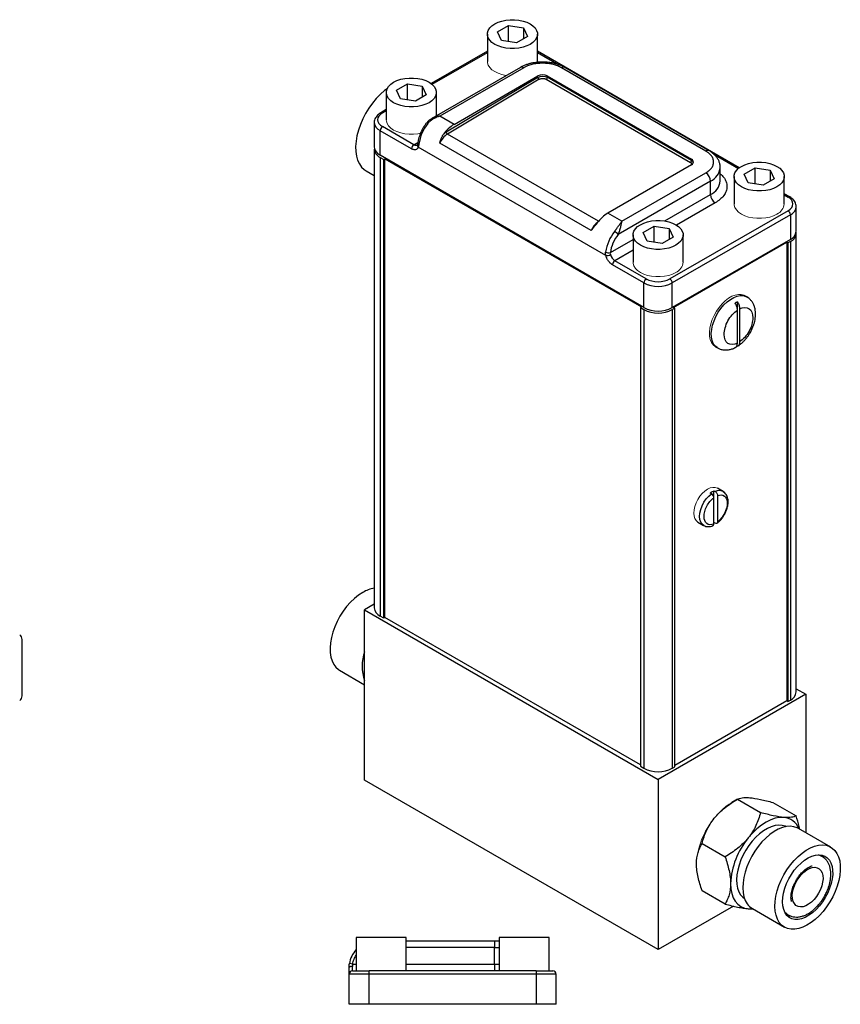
# Model space of a CAD drawing. Header units: inches. Extents: x 3.1 to 13.3, y 0.5 to 10.3.
# Tile 4 of 4: x 9.5 to 13.3, y 5.7 to 10.3. Entities that reach past the tile are written whole.
import ezdxf

# ---------------------------------------------------------------- set-up
doc = ezdxf.new("R2010")
doc.units = ezdxf.units.IN
doc.header["$MEASUREMENT"] = 0

msp = doc.modelspace()

# ---------------------------------------------------------------- linework, layer by layer
at = {"color": 7, "linetype": 'Continuous', "lineweight": 25}
for p, q in [((11.7263, 10.1966), (11.7774, 10.2261)), ((11.7774, 10.2261), (11.8471, 10.2153)), ((11.7774, 10.1514), (11.7774, 10.2261)), ((11.8471, 10.2153), (11.8658, 10.175)), ((11.8471, 10.2153), (11.8471, 10.1643)), ((11.6789, 10.1858), (11.6789, 10.0582)), ((11.745, 10.1564), (11.7263, 10.1966)), ((11.8658, 10.175), (11.8147, 10.1456)), ((11.9132, 10.0582), (11.9132, 10.1858)), ((11.8147, 10.1456), (11.745, 10.1564)), ((11.6789, 10.1056), (11.4168, 9.9543)), ((12.8563, 9.5612), (11.9132, 10.1056)), ((11.8331, 10.03), (11.4195, 9.7912)), ((11.8487, 10.0285), (11.4572, 9.8024)), ((11.5235, 9.7641), (11.915, 9.9902)), ((11.915, 9.9836), (11.915, 9.9902)), ((11.9592, 9.9902), (12.6334, 9.601)), ((11.9592, 9.9839), (11.9592, 9.9902)), ((12.6997, 9.6392), (12.0255, 10.0285)), ((12.7154, 9.6408), (12.0411, 10.03)), ((11.254, 9.9239), (11.305, 9.9534)), ((11.305, 9.9534), (11.3747, 9.9426)), ((11.305, 9.8787), (11.305, 9.9534)), ((11.3747, 9.9426), (11.3934, 9.9024)), ((11.3747, 9.9426), (11.3747, 9.8916)), ((11.915, 9.9836), (11.4866, 9.7277)), ((11.9204, 9.9745), (11.492, 9.7185)), ((11.954, 9.9748), (12.6282, 9.5856)), ((12.6334, 9.5947), (11.9592, 9.9839)), ((11.2065, 9.9131), (11.2065, 9.7856)), ((11.2727, 9.8837), (11.254, 9.9239)), ((11.3934, 9.9024), (11.3424, 9.8729)), ((11.4409, 9.8036), (11.4409, 9.9131)), ((11.3424, 9.8729), (11.2727, 9.8837)), ((11.2065, 9.8329), (11.1811, 9.8182)), ((11.5235, 9.7641), (11.4572, 9.8024)), ((11.1504, 9.7728), (11.1504, 9.6578)), ((11.4214, 9.7923), (11.4197, 9.791)), ((11.1779, 9.6195), (11.1779, 9.7345)), ((11.3246, 9.6498), (11.1779, 9.7345)), ((11.3356, 9.669), (11.1889, 9.7537)), ((12.1647, 9.2683), (11.4569, 9.6769)), ((11.1505, 9.648), (11.1505, 7.5046)), ((12.4107, 8.9078), (11.1779, 9.6195)), ((12.2329, 9.1505), (11.3557, 9.6569)), ((11.178, 9.6096), (11.1945, 9.6001)), ((11.178, 9.6096), (11.178, 7.4662)), ((11.1945, 9.6001), (11.1998, 9.6032)), ((11.1945, 7.4567), (11.1945, 9.6001)), ((11.1998, 9.6032), (12.3994, 8.9107)), ((11.1998, 7.4598), (11.1998, 9.6032)), ((12.6334, 9.5755), (12.2419, 9.3494)), ((12.6334, 9.5947), (12.6334, 9.601)), ((11.1118, 9.5471), (11.1505, 9.5247)), ((12.3082, 9.3111), (12.6997, 9.5372)), ((12.7676, 9.4994), (12.7676, 9.5627)), ((12.8796, 9.5308), (12.9307, 9.5603)), ((12.8983, 9.4906), (12.8796, 9.5308)), ((12.9307, 9.5603), (13.0004, 9.5495)), ((12.9307, 9.4856), (12.9307, 9.5603)), ((13.0004, 9.5495), (13.019, 9.5093)), ((13.0004, 9.5495), (13.0004, 9.4985)), ((12.7218, 9.4989), (12.2904, 9.2499)), ((12.7218, 9.4356), (12.7218, 9.4989)), ((12.8321, 9.52), (12.8321, 9.3925)), ((12.968, 9.4798), (12.8983, 9.4906)), ((13.019, 9.5093), (12.968, 9.4798)), ((13.0665, 9.3925), (13.0665, 9.52)), ((13.0919, 9.4251), (13.0665, 9.4398)), ((12.3082, 9.3111), (12.2419, 9.3494)), ((13.0841, 9.3606), (12.5322, 9.042)), ((13.0952, 9.3414), (12.5433, 9.0228)), ((13.0952, 9.3414), (13.0952, 9.2264)), ((13.1226, 9.2647), (13.1226, 9.3797)), ((12.4073, 9.2581), (12.4583, 9.2876)), ((12.426, 9.2179), (12.4073, 9.2581)), ((12.4583, 9.2876), (12.528, 9.2768)), ((12.4583, 9.2129), (12.4583, 9.2876)), ((12.528, 9.2768), (12.5467, 9.2366)), ((12.528, 9.2768), (12.528, 9.2258)), ((13.1225, 7.1115), (13.1225, 9.2549)), ((12.3598, 9.2474), (12.3598, 9.1198)), ((12.4957, 9.2071), (12.426, 9.2179)), ((12.5467, 9.2366), (12.4957, 9.2071)), ((13.0952, 9.2264), (12.5433, 8.9078)), ((12.5496, 8.9078), (13.0782, 9.2129)), ((12.5942, 9.1198), (12.5942, 9.2474)), ((13.0782, 9.2129), (13.0835, 9.2099)), ((13.0782, 9.2129), (13.0782, 7.0695)), ((13.095, 9.2165), (13.0835, 9.2099)), ((13.0835, 9.2099), (13.0835, 7.0664)), ((13.095, 9.2165), (13.095, 7.0731)), ((12.4217, 9.042), (12.275, 9.1267)), ((12.4107, 9.0228), (12.264, 9.1075)), ((12.4107, 8.9078), (12.4107, 9.0228)), ((12.5433, 8.9078), (12.5433, 9.0228)), ((12.8475, 8.8958), (12.8475, 8.9346)), ((12.8915, 8.958), (12.8827, 8.9631)), ((12.8916, 8.9579), (12.8962, 8.9548)), ((12.3994, 8.9107), (12.3941, 8.9076)), ((12.3941, 8.9076), (12.4105, 8.8981)), ((12.3941, 8.9076), (12.3941, 6.7642)), ((12.4105, 8.8981), (12.4105, 6.7547)), ((12.5549, 8.9047), (12.5435, 8.8981)), ((12.5435, 6.7547), (12.5435, 8.8981)), ((12.5549, 8.9047), (12.5496, 8.9078)), ((12.5549, 6.7613), (12.5549, 8.9047)), ((12.8475, 8.7411), (12.8475, 8.8958)), ((12.8581, 8.9019), (12.8581, 8.7473)), ((12.7452, 8.7249), (12.754, 8.7198)), ((12.7809, 8.048), (12.7539, 8.0636)), ((12.7265, 8.0377), (12.7207, 8.0411)), ((12.7371, 7.8961), (12.7371, 8.0192)), ((12.7382, 8.0512), (12.744, 8.0478)), ((12.7382, 7.9033), (12.7382, 8.0512)), ((12.7546, 8.0293), (12.7546, 7.9062)), ((12.7809, 8.048), (12.7866, 8.0438)), ((12.6625, 7.9053), (12.6896, 7.8897)), ((12.744, 7.9), (12.7382, 7.9033)), ((11.1505, 7.5213), (11.1054, 7.4953)), ((11.1054, 7.4953), (12.4779, 6.703)), ((11.1054, 6.6996), (11.1054, 7.4953)), ((11.1945, 7.4567), (11.178, 7.4662)), ((11.1998, 7.4598), (11.1945, 7.4567)), ((12.3941, 6.7703), (11.1998, 7.4598)), ((9.5042, 7.0932), (9.5042, 7.3567)), ((10.9883, 7.2128), (11.1054, 7.1452)), ((13.1669, 7.1007), (12.4779, 6.703)), ((13.1225, 7.1263), (13.1669, 7.1007)), ((13.1669, 7.1007), (13.1669, 6.4543)), ((13.0782, 7.0695), (12.5549, 6.7674)), ((13.0835, 7.0664), (13.0782, 7.0695)), ((13.0835, 7.0664), (13.095, 7.0731)), ((12.3941, 6.7642), (12.4105, 6.7547)), ((12.5435, 6.7547), (12.5549, 6.7613)), ((12.4779, 5.9073), (11.1054, 6.6996)), ((12.4779, 6.703), (12.4779, 5.9073)), ((12.848, 6.6097), (12.8223, 6.5949)), ((12.848, 6.6098), (12.9558, 6.5475)), ((13.0137, 6.5949), (13.1216, 6.5327)), ((13.284, 6.3867), (13.1337, 6.4734)), ((12.6823, 6.4036), (12.7901, 6.3414)), ((13.2488, 6.3423), (13.2432, 6.3491)), ((13.2519, 6.3374), (13.2488, 6.3423)), ((12.7901, 6.1204), (12.6823, 6.1826)), ((12.8299, 6.1105), (12.4779, 5.9073)), ((12.8986, 6.0982), (12.9203, 6.0974)), ((12.9176, 6.099), (13.0678, 6.0123)), ((11.0657, 5.9645), (11.0657, 5.8082)), ((11.1829, 5.9645), (11.0657, 5.9645)), ((11.3001, 5.9645), (11.1829, 5.9645)), ((11.3001, 5.8082), (11.3001, 5.9645)), ((11.3001, 5.9482), (11.7117, 5.9482)), ((11.7117, 5.9482), (11.7117, 5.917)), ((11.7117, 5.9482), (11.7337, 5.9482)), ((11.7337, 5.9645), (11.7337, 5.8082)), ((11.8509, 5.9645), (11.7337, 5.9645)), ((11.9681, 5.9645), (11.8509, 5.9645)), ((11.9681, 5.8082), (11.9681, 5.9645)), ((11.7117, 5.8395), (11.7117, 5.917)), ((11.0498, 5.8395), (11.0343, 5.8418)), ((11.0485, 5.8082), (11.0485, 5.8287)), ((11.1267, 5.7926), (11.1267, 5.8082)), ((11.9072, 5.8082), (11.1267, 5.8082)), ((11.7117, 5.8395), (11.7117, 5.8082)), ((11.9072, 5.8082), (11.9072, 5.7926)), ((11.1267, 5.7926), (11.0329, 5.7926)), ((11.0329, 5.6517), (11.0329, 5.7926)), ((11.9072, 5.7926), (11.1267, 5.7926)), ((11.1267, 5.6517), (11.1267, 5.7926)), ((12.0009, 5.7926), (11.9072, 5.7926)), ((11.9072, 5.7926), (11.9072, 5.6517)), ((12.0009, 5.6517), (12.0009, 5.7926)), ((11.1267, 5.6517), (11.0329, 5.6517)), ((11.9072, 5.6517), (11.1267, 5.6517)), ((12.0009, 5.6517), (11.9072, 5.6517))]:
    msp.add_line(p, q, dxfattribs=at)
at = {"color": 8, "linetype": 'Continuous', "lineweight": 25}
for p, q in [((11.4206, 9.9512), (11.6789, 10.1003)), ((11.9132, 10.1003), (12.013, 10.0427)), ((11.1889, 9.8175), (11.2065, 9.8276)), ((12.1982, 9.3109), (11.492, 9.7185)), ((11.3356, 9.669), (11.3545, 9.6799)), ((12.7375, 9.6244), (12.8524, 9.5581)), ((12.5086, 9.3125), (12.7218, 9.4356)), ((13.0665, 9.4345), (13.0841, 9.4244)), ((12.7439, 9.3974), (12.5633, 9.2931)), ((12.2538, 9.1654), (12.3598, 9.2266)), ((12.3598, 9.1756), (12.275, 9.1267)), ((11.7117, 5.917), (11.3001, 5.917)), ((11.7117, 5.917), (11.7337, 5.917)), ((11.0498, 5.8395), (11.0657, 5.8395)), ((11.3001, 5.8395), (11.7117, 5.8395)), ((11.7117, 5.8395), (11.7337, 5.8395))]:
    msp.add_line(p, q, dxfattribs=at)
at = {"color": 144, "linetype": 'Continuous', "lineweight": 18}
msp.add_line((11.9132, 10.0582), (11.913, 10.0539), dxfattribs=at)
at = {"color": 7, "linetype": 'Continuous', "lineweight": 25, "flags": 128}
for points in [[(11.8789, 10.138), (11.8633, 10.1304), (11.8456, 10.1245), (11.8264, 10.1205), (11.8063, 10.1184), (11.7858, 10.1184), (11.7657, 10.1205), (11.7465, 10.1245), (11.7288, 10.1304), (11.7132, 10.138), (11.7001, 10.147), (11.6898, 10.1572), (11.6829, 10.1683), (11.6793, 10.1799), (11.6793, 10.1917), (11.6829, 10.2033), (11.6898, 10.2144), (11.7001, 10.2246), (11.7132, 10.2337), (11.7288, 10.2412), (11.7465, 10.2471), (11.7657, 10.2512), (11.7858, 10.2532), (11.8063, 10.2532), (11.8264, 10.2512), (11.8456, 10.2471), (11.8633, 10.2412), (11.8789, 10.2337), (11.892, 10.2246), (11.9023, 10.2144), (11.9092, 10.2033), (11.9128, 10.1917), (11.9128, 10.1799), (11.9092, 10.1683), (11.9023, 10.1572), (11.892, 10.147), (11.8789, 10.138)], [(11.4066, 9.8653), (11.3909, 9.8577), (11.3732, 9.8518), (11.354, 9.8478), (11.3339, 9.8458), (11.3135, 9.8458), (11.2934, 9.8478), (11.2742, 9.8518), (11.2565, 9.8577), (11.2408, 9.8653), (11.2277, 9.8743), (11.2175, 9.8846), (11.2105, 9.8956), (11.207, 9.9072), (11.207, 9.919), (11.2105, 9.9307), (11.2175, 9.9417), (11.2277, 9.9519), (11.2408, 9.961), (11.2565, 9.9686), (11.2742, 9.9745), (11.2934, 9.9785), (11.3135, 9.9805), (11.3339, 9.9805), (11.354, 9.9785), (11.3732, 9.9745), (11.3909, 9.9686), (11.4066, 9.961), (11.4197, 9.9519), (11.4299, 9.9417), (11.4369, 9.9307), (11.4404, 9.919), (11.4404, 9.9072), (11.4369, 9.8956), (11.4299, 9.8846), (11.4197, 9.8743), (11.4066, 9.8653)], [(11.2103, 9.9303), (11.1988, 9.9216), (11.1789, 9.9044), (11.1598, 9.8848), (11.1418, 9.8632), (11.1251, 9.84), (11.11, 9.8153), (11.0967, 9.7897), (11.0854, 9.7635), (11.0763, 9.7371), (11.0695, 9.7108), (11.0651, 9.6852), (11.0632, 9.6606), (11.0638, 9.6374), (11.067, 9.6158), (11.0726, 9.5964), (11.0806, 9.5792), (11.0908, 9.5646), (11.1031, 9.5529), (11.1118, 9.5471)], [(11.1809, 9.8181), (11.1811, 9.8182), (11.1811, 9.8182)], [(12.7676, 9.5627), (12.7676, 9.5627), (12.7669, 9.5715)], [(13.0322, 9.4722), (13.0166, 9.4646), (12.9989, 9.4587), (12.9797, 9.4547), (12.9596, 9.4527), (12.9391, 9.4527), (12.919, 9.4547), (12.8998, 9.4587), (12.8821, 9.4646), (12.8665, 9.4722), (12.8533, 9.4812), (12.8431, 9.4915), (12.8361, 9.5025), (12.8326, 9.5141), (12.8326, 9.5259), (12.8361, 9.5376), (12.8431, 9.5486), (12.8533, 9.5588), (12.8665, 9.5679), (12.8821, 9.5755), (12.8998, 9.5814), (12.919, 9.5854), (12.9391, 9.5874), (12.9596, 9.5874), (12.9797, 9.5854), (12.9989, 9.5814), (13.0166, 9.5755), (13.0322, 9.5679), (13.0453, 9.5588), (13.0555, 9.5486), (13.0625, 9.5376), (13.0661, 9.5259), (13.0661, 9.5141), (13.0625, 9.5025), (13.0555, 9.4915), (13.0453, 9.4812), (13.0322, 9.4722)], [(12.5599, 9.1995), (12.5442, 9.1919), (12.5265, 9.1861), (12.5073, 9.182), (12.4872, 9.18), (12.4668, 9.18), (12.4467, 9.182), (12.4275, 9.1861), (12.4098, 9.1919), (12.3941, 9.1995), (12.381, 9.2086), (12.3708, 9.2188), (12.3638, 9.2299), (12.3602, 9.2415), (12.3602, 9.2533), (12.3638, 9.2649), (12.3708, 9.276), (12.381, 9.2862), (12.3941, 9.2952), (12.4098, 9.3028), (12.4275, 9.3087), (12.4467, 9.3127), (12.4668, 9.3148), (12.4872, 9.3148), (12.5073, 9.3127), (12.5265, 9.3087), (12.5442, 9.3028), (12.5599, 9.2952), (12.573, 9.2862), (12.5832, 9.276), (12.5902, 9.2649), (12.5937, 9.2533), (12.5937, 9.2415), (12.5902, 9.2299), (12.5832, 9.2188), (12.573, 9.2086), (12.5599, 9.1995)], [(11.0964, 7.5765), (11.0768, 7.5638), (11.0576, 7.5483), (11.039, 7.5305), (11.0213, 7.5105), (11.0049, 7.4887), (10.99, 7.4654), (10.9768, 7.4411), (10.9656, 7.416), (10.9566, 7.3907), (10.9498, 7.3656), (10.9455, 7.341), (10.9436, 7.3174), (10.9442, 7.2952), (10.9473, 7.2747), (10.9529, 7.2562), (10.9608, 7.2401), (10.971, 7.2266), (10.9832, 7.216), (10.9883, 7.2128)], [(13.0752, 6.4818), (13.0713, 6.4836), (13.0567, 6.4879), (13.0407, 6.489), (13.0236, 6.487), (13.0058, 6.4819), (12.9876, 6.4737), (12.9692, 6.4627), (12.9511, 6.4489), (12.9335, 6.4327), (12.9168, 6.4143), (12.9012, 6.3942), (12.8871, 6.3725), (12.8746, 6.3497), (12.8641, 6.3263), (12.8556, 6.3026), (12.8494, 6.2791), (12.8455, 6.2562), (12.8441, 6.2342), (12.8451, 6.2136), (12.8486, 6.1948), (12.8544, 6.1781), (12.8625, 6.1638)], [(13.0643, 6.5253), (13.0449, 6.5252), (13.0244, 6.5214), (13.0031, 6.514), (12.9815, 6.5031), (12.9598, 6.489), (12.9386, 6.4718), (12.918, 6.4519), (12.8986, 6.4296)], [(13.1337, 6.4734), (13.1272, 6.4768), (13.1118, 6.4818), (13.0949, 6.4836), (13.0769, 6.4821), (13.0581, 6.4774), (13.0387, 6.4696), (13.0191, 6.4588), (12.9997, 6.4452), (12.9806, 6.4289), (12.9623, 6.4103), (12.945, 6.3896), (12.9291, 6.3673), (12.9147, 6.3436), (12.9022, 6.319), (12.8917, 6.2938), (12.8834, 6.2686), (12.8774, 6.2436), (12.8739, 6.2193), (12.8728, 6.1961), (12.8743, 6.1744), (12.8782, 6.1545), (12.8846, 6.1368), (12.8933, 6.1215)], [(13.0435, 6.0348), (13.0349, 6.0501), (13.0285, 6.0678), (13.0245, 6.0876), (13.0231, 6.1094), (13.0241, 6.1325), (13.0277, 6.1568), (13.0336, 6.1818), (13.0419, 6.2071), (13.0524, 6.2323), (13.065, 6.2569), (13.0793, 6.2805), (13.0953, 6.3029), (13.1126, 6.3235), (13.1309, 6.3421), (13.1499, 6.3584), (13.1694, 6.3721), (13.189, 6.3829), (13.2083, 6.3907), (13.2272, 6.3954), (13.2452, 6.3968), (13.262, 6.395), (13.2775, 6.39), (13.2912, 6.3819), (13.3031, 6.3708), (13.3129, 6.3569), (13.3205, 6.3403), (13.3256, 6.3215), (13.3283, 6.3007), (13.3286, 6.2782), (13.3263, 6.2544), (13.3215, 6.2297), (13.3143, 6.2045), (13.3049, 6.1792), (13.2934, 6.1543), (13.2799, 6.1301), (13.2647, 6.1071), (13.2481, 6.0855), (13.2302, 6.0658), (13.2115, 6.0484), (13.1922, 6.0334), (13.1727, 6.0211), (13.1531, 6.0118), (13.134, 6.0055), (13.1155, 6.0025), (13.0981, 6.0026), (13.0819, 6.006), (13.0673, 6.0126), (13.0544, 6.0222), (13.0435, 6.0348)], [(13.2774, 6.3257), (13.2849, 6.3123), (13.29, 6.2964), (13.2927, 6.2784), (13.2929, 6.2588), (13.2906, 6.2379), (13.2859, 6.2162), (13.2788, 6.1941), (13.2695, 6.1721), (13.2583, 6.1507), (13.2453, 6.1304), (13.2308, 6.1115), (13.2151, 6.0946), (13.1986, 6.0798), (13.1816, 6.0676), (13.1645, 6.0582), (13.1477, 6.0518), (13.1314, 6.0486), (13.1161, 6.0486), (13.102, 6.0518), (13.0896, 6.0581), (13.079, 6.0675), (13.0704, 6.0796), (13.0641, 6.0944), (13.0602, 6.1113), (13.0587, 6.1302), (13.0598, 6.1505), (13.0633, 6.1719), (13.0692, 6.1938), (13.0774, 6.2159), (13.0877, 6.2376), (13.0999, 6.2585), (13.1136, 6.2782), (13.1288, 6.2962), (13.1449, 6.3121), (13.1617, 6.3256), (13.1788, 6.3364), (13.1958, 6.3443), (13.2124, 6.3492), (13.2282, 6.3508), (13.2429, 6.3492), (13.2562, 6.3444), (13.2678, 6.3365), (13.2774, 6.3257)], [(13.2381, 6.2768), (13.2436, 6.2661), (13.2468, 6.2531), (13.2477, 6.2383), (13.246, 6.2222), (13.242, 6.2053), (13.2357, 6.1882), (13.2274, 6.1715), (13.2174, 6.1558), (13.2059, 6.1415), (13.1934, 6.1292), (13.1803, 6.1193), (13.1671, 6.1121), (13.1542, 6.1079), (13.142, 6.1069), (13.1309, 6.1089), (13.1214, 6.1141), (13.1138, 6.1222), (13.1082, 6.1329), (13.105, 6.1458), (13.1042, 6.1606), (13.1058, 6.1767), (13.1098, 6.1936), (13.1161, 6.2107), (13.1244, 6.2274), (13.1345, 6.2432), (13.1459, 6.2575), (13.1584, 6.2698), (13.1715, 6.2797), (13.1847, 6.2868), (13.1977, 6.291), (13.2099, 6.2921), (13.2209, 6.29), (13.2304, 6.2849), (13.2381, 6.2768)], [(12.8157, 6.2161), (12.8172, 6.1919), (12.8214, 6.1698), (12.8284, 6.1501), (12.8379, 6.1332), (12.85, 6.1193), (12.8643, 6.1088), (12.8806, 6.1017), (12.8986, 6.0982)], [(12.8625, 6.1638), (12.8727, 6.1521), (12.881, 6.1455)], [(12.8986, 6.0982), (12.918, 6.0983), (12.9187, 6.0984)], [(13.08, 6.0664), (13.0874, 6.0651), (13.0967, 6.0647)], [(11.0485, 5.8287), (11.0455, 5.8286), (11.0426, 5.8283), (11.0399, 5.8278), (11.0375, 5.8271), (11.0355, 5.8263), (11.0341, 5.8253), (11.0332, 5.8243), (11.0329, 5.8232)]]:
    msp.add_lwpolyline(points, dxfattribs=at)
at = {"color": 144, "linetype": 'Continuous', "lineweight": 18, "flags": 128}
for points in [[(11.7682, 9.9925), (11.7657, 9.9929), (11.7465, 9.9969), (11.7288, 10.0028), (11.7132, 10.0104), (11.7001, 10.0194), (11.6898, 10.0297), (11.6829, 10.0407), (11.6793, 10.0523), (11.6789, 10.0582)], [(11.3669, 9.7227), (11.354, 9.7202), (11.3339, 9.7182), (11.3135, 9.7182), (11.2934, 9.7202), (11.2742, 9.7242), (11.2565, 9.7301), (11.2408, 9.7377), (11.2277, 9.7468), (11.2175, 9.757), (11.2105, 9.7681), (11.207, 9.7797), (11.2065, 9.7856)], [(13.0322, 9.3446), (13.0166, 9.337), (12.9989, 9.3311), (12.9797, 9.3271), (12.9596, 9.3251), (12.9391, 9.3251), (12.919, 9.3271), (12.8998, 9.3311), (12.8821, 9.337), (12.8665, 9.3446), (12.8533, 9.3537), (12.8431, 9.3639), (12.8361, 9.375), (12.8326, 9.3866), (12.8321, 9.3925)], [(12.5599, 9.0719), (12.5442, 9.0644), (12.5265, 9.0585), (12.5073, 9.0544), (12.4872, 9.0524), (12.4668, 9.0524), (12.4467, 9.0544), (12.4275, 9.0585), (12.4098, 9.0644), (12.3941, 9.0719), (12.381, 9.081), (12.3708, 9.0912), (12.3638, 9.1023), (12.3602, 9.1139), (12.3598, 9.1198)], [(12.7452, 8.7249), (12.7438, 8.7257), (12.7339, 8.734), (12.7261, 8.7451), (12.7205, 8.7588), (12.7174, 8.7747), (12.7168, 8.7924), (12.7187, 8.8114), (12.723, 8.8313), (12.7297, 8.8515), (12.7386, 8.8715), (12.7495, 8.8908), (12.762, 8.9089), (12.7758, 8.9253), (12.7907, 8.9396), (12.8061, 8.9514), (12.8218, 8.9604), (12.8372, 8.9664), (12.852, 8.9693), (12.8659, 8.9689), (12.8784, 8.9652), (12.8827, 8.9631)], [(12.6625, 7.9053), (12.6625, 7.9053), (12.6545, 7.912), (12.6485, 7.9214), (12.6448, 7.9333), (12.6436, 7.9472), (12.6448, 7.9624), (12.6485, 7.9786), (12.6545, 7.9949), (12.6625, 8.0108), (12.6723, 8.0258), (12.6835, 8.0391), (12.6956, 8.0504), (12.7082, 8.0591), (12.7208, 8.0649), (12.7329, 8.0677), (12.7441, 8.0672), (12.7539, 8.0636)]]:
    msp.add_lwpolyline(points, dxfattribs=at)
at = {"color": 8, "linetype": 'Continuous', "lineweight": 25, "flags": 128}
for points in [[(11.4006, 9.7679), (11.3985, 9.769), (11.3968, 9.7698), (11.3954, 9.7702), (11.3944, 9.7702), (11.394, 9.7699)], [(11.3587, 9.6714), (11.3568, 9.6728), (11.3553, 9.6742), (11.3544, 9.6757), (11.3541, 9.6772), (11.3541, 9.6778)], [(12.7539, 8.7199), (12.7526, 8.7206), (12.7427, 8.7289), (12.7349, 8.74), (12.7294, 8.7537), (12.7262, 8.7696), (12.7256, 8.7873), (12.7275, 8.8063), (12.7319, 8.8262), (12.7386, 8.8464), (12.7475, 8.8664), (12.7583, 8.8857), (12.7708, 8.9038), (12.7847, 8.9202), (12.7995, 8.9345), (12.8149, 8.9463), (12.8306, 8.9553), (12.846, 8.9613), (12.8609, 8.9642), (12.8747, 8.9638), (12.8872, 8.9601), (12.8916, 8.9579)], [(12.6902, 7.8894), (12.6825, 7.8953), (12.676, 7.9049), (12.672, 7.9171), (12.6706, 7.9315), (12.672, 7.9475), (12.676, 7.9644), (12.6825, 7.9814), (12.6912, 7.9979), (12.7017, 8.0133), (12.7137, 8.0267), (12.7265, 8.0377)]]:
    msp.add_lwpolyline(points, dxfattribs=at)
at = {"color": 8, "linetype": 'Continuous', "lineweight": 25}
for centre, radius, start, end in [((11.8396, 10.0157), 0.0157, 54.3824, 114.3071), ((12.0347, 10.0157), 0.0157, 65.6929, 125.6176), ((11.1843, 9.811), 0.00788, 54.4189, 113.8897), ((11.1974, 9.7776), 0.0472, 186.0768, 245.592), ((11.3448, 9.6814), 0.0154, 233.741, 294.8587), ((11.363, 9.6655), 0.0113, 161.5235, 229.8511), ((12.7089, 9.6265), 0.0157, 65.7328, 125.6141), ((12.6901, 9.57), 0.0779, 294.0745, 354.6036), ((12.6901, 9.5067), 0.0779, 294.0743, 354.6056), ((13.0887, 9.418), 0.00786, 65.7486, 125.6127), ((13.0767, 9.3837), 0.0461, 293.6615, 355.3678), ((12.2541, 9.2289), 0.0977, 127.3576, 156.2576), ((12.7626, 8.0124), 0.04, 62.7636, 117.7318)]:
    msp.add_arc(centre, radius, start, end, dxfattribs=at)
at = {"color": 7, "linetype": 'Continuous', "lineweight": 25}
for centre, radius, start, end in [((11.9371, 9.9475), 0.048, 62.6097, 117.3903), ((11.9267, 9.9843), 0.0117, 183.6388, 237.5208), ((11.9477, 9.9845), 0.0116, 303.2297, 357.3477), ((11.5573, 9.6426), 0.2007, 141.347, 171.7316), ((11.6107, 9.6208), 0.1678, 121.3292, 144.4669), ((11.2018, 9.7334), 0.024, 122.6055, 177.3945), ((11.5438, 9.6391), 0.0948, 123.1116, 156.5236), ((11.4983, 9.7284), 0.0117, 183.6388, 237.5208), ((11.3486, 9.6487), 0.024, 122.6055, 177.3945), ((11.1973, 9.6625), 0.0472, 185.6948, 245.6253), ((11.1956, 9.6508), 0.0448, 177.766, 246.9277), ((12.6219, 9.5952), 0.0116, 303.2297, 357.3477), ((12.6286, 9.5882), 0.0136, 290.7834, 69.2166), ((12.6739, 9.4967), 0.048, 2.6055, 57.3945), ((12.7698, 9.4378), 0.048, 182.6055, 237.3945), ((12.3291, 9.2061), 0.1678, 121.3292, 144.4669), ((13.0712, 9.3403), 0.024, 2.6055, 57.3945), ((12.4304, 9.1385), 0.2007, 141.347, 171.7316), ((12.2418, 9.2089), 0.0636, 40.1489, 59.9206), ((13.0786, 9.257), 0.0437, 292.0528, 3.2534), ((13.0757, 9.2694), 0.0472, 294.3747, 354.3052), ((12.2451, 9.1919), 0.0279, 241.5925, 288.1808), ((12.2356, 9.1884), 0.038, 265.9189, 299.4458), ((12.3015, 9.1677), 0.0488, 194.6814, 237.1121), ((12.288, 9.1064), 0.024, 122.6055, 177.3945), ((12.4347, 9.0217), 0.024, 122.6055, 177.3945), ((12.477, 9.1508), 0.1441, 242.6097, 297.3903), ((12.5193, 9.0217), 0.024, 2.6055, 57.3945), ((12.9022, 8.8277), 0.12, 117.0735, 122.9212), ((12.477, 9.0264), 0.1445, 242.6097, 297.3903), ((12.477, 9.0357), 0.1441, 242.6097, 297.3903), ((12.7823, 8.8276), 0.12, 297.0735, 302.9212), ((12.7721, 7.9722), 0.0859, 113.2455, 126.7491), ((11.1744, 7.4472), 0.151, 99.0893, 121.1067), ((11.1975, 7.5092), 0.0473, 185.6948, 245.6253), ((9.4784, 7.3567), 0.0258, 0, 55.0532), ((11.2969, 7.2317), 0.2031, 160.5624, 199.4376), ((9.4784, 7.0932), 0.0258, 304.9468, 0), ((13.0755, 7.1161), 0.0473, 294.3747, 354.3052), ((12.477, 6.883), 0.1445, 242.6097, 297.3903), ((13.0558, 6.4402), 0.0855, 22.3977, 84.2547), ((13.1751, 6.1995), 0.3597, 140.2279, 177.3607), ((12.9555, 6.1643), 0.0755, 214.4721, 239.836), ((11.1579, 5.8232), 0.125, 137.5189, 171.4559), ((11.0485, 5.7926), 0.0156, 90, 180), ((11.9853, 5.7926), 0.0156, 0, 90)]:
    msp.add_arc(centre, radius, start, end, dxfattribs=at)
at = {"color": 144, "linetype": 'Continuous', "lineweight": 18}
for centre, radius, start, end in [((13.0079, 9.3983), 0.0589, 294.3332, 354.3466), ((12.5356, 9.1256), 0.0589, 294.3332, 354.3466), ((12.9633, 6.3564), 0.2771, 120.5848, 133.7955), ((13.0265, 6.2841), 0.372, 145.366, 170.291)]:
    msp.add_arc(centre, radius, start, end, dxfattribs=at)
at = {"color": 7, "linetype": 'Continuous', "lineweight": 25}
for points, knots in [([(11.9371, 10.0553), (11.9297, 10.0551), (11.9194, 10.0549), (11.9042, 10.0532), (11.8915, 10.0512), (11.8769, 10.0479), (11.8621, 10.0434), (11.8477, 10.0376), (11.8379, 10.0331), (11.8334, 10.0302), (11.8331, 10.03)], [0, 0, 0, 0, 0.194539, 0.27411, 0.40547, 0.540888, 0.685313, 0.835145, 0.98914, 1, 1, 1, 1]), ([(12.0255, 10.0285), (12.0244, 10.0291), (12.0222, 10.0303), (12.0188, 10.0321), (12.0153, 10.0338), (12.0117, 10.0354), (12.0059, 10.0377), (11.9977, 10.0407), (11.9867, 10.0438), (11.975, 10.0463), (11.9585, 10.0488), (11.9371, 10.0501), (11.9157, 10.0488), (11.8992, 10.0463), (11.8875, 10.0438), (11.8765, 10.0407), (11.8674, 10.0374), (11.8601, 10.0343), (11.8542, 10.0315), (11.8506, 10.0295), (11.8487, 10.0285)], [0, 0, 0, 0, 0.0233358, 0.0466288, 0.0699105, 0.0932121, 0.1165649, 0.1783022, 0.2400921, 0.3044035, 0.3687678, 0.5000056, 0.6312435, 0.695555, 0.7599192, 0.8216565, 0.8834464, 0.92231, 0.9611128, 1, 1, 1, 1]), ([(12.0411, 10.03), (12.0361, 10.0327), (12.0262, 10.038), (12.01, 10.0441), (11.9938, 10.0488), (11.979, 10.0519), (11.9653, 10.0538), (11.9517, 10.0551), (11.9422, 10.0552), (11.9371, 10.0553)], [0, 0, 0, 0, 0.169173, 0.336996, 0.494768, 0.639652, 0.74672, 0.8667, 1, 1, 1, 1]), ([(11.9204, 9.9745), (11.9209, 9.9747), (11.9219, 9.9753), (11.9236, 9.9761), (11.9256, 9.9768), (11.9287, 9.9778), (11.9326, 9.9785), (11.9372, 9.9788), (11.9418, 9.9786), (11.946, 9.9779), (11.9495, 9.9769), (11.952, 9.9759), (11.9534, 9.9751), (11.954, 9.9748)], [0, 0, 0, 0, 0.052807, 0.110427, 0.172871, 0.240209, 0.391537, 0.500059, 0.608835, 0.759895, 0.848708, 0.928714, 1, 1, 1, 1]), ([(11.1812, 9.8181), (11.1803, 9.8176), (11.1759, 9.8154), (11.1693, 9.8103), (11.1616, 9.8028), (11.1556, 9.7941), (11.1517, 9.7844), (11.15, 9.7769), (11.1505, 9.7729), (11.1506, 9.7725)], [0, 0, 0, 0, 0.0487078, 0.2280291, 0.4104486, 0.5950729, 0.7821402, 0.9747052, 1, 1, 1, 1]), ([(11.4572, 9.8024), (11.4562, 9.8021), (11.4536, 9.8014), (11.4484, 9.7997), (11.4414, 9.797), (11.4337, 9.7936), (11.4261, 9.7896), (11.4191, 9.7853), (11.4131, 9.7807), (11.4081, 9.7763), (11.4041, 9.7722), (11.4018, 9.7694), (11.4006, 9.7679)], [0, 0, 0, 0, 0.046628, 0.125031, 0.250332, 0.385259, 0.500578, 0.630246, 0.749651, 0.835735, 0.91911, 1, 1, 1, 1]), ([(11.394, 9.7699), (11.3927, 9.7682), (11.3887, 9.7631), (11.3833, 9.7551), (11.3795, 9.7487), (11.3779, 9.7461)], [0, 0, 0, 0, 0.2277243, 0.6837199, 1, 1, 1, 1]), ([(11.4194, 9.7912), (11.4148, 9.7883), (11.4052, 9.7823), (11.3978, 9.7741), (11.394, 9.7699)], [0, 0, 0, 0, 0.487188, 1, 1, 1, 1]), ([(11.3779, 9.7461), (11.3747, 9.7403), (11.3703, 9.7321), (11.365, 9.7196), (11.361, 9.7089), (11.3574, 9.6962), (11.3551, 9.6857), (11.3545, 9.6796), (11.3543, 9.6778)], [0, 0, 0, 0, 0.262488, 0.369219, 0.545154, 0.725914, 0.918027, 1, 1, 1, 1]), ([(11.4569, 9.6769), (11.4572, 9.6784), (11.4579, 9.6811), (11.4589, 9.6848), (11.4601, 9.6888), (11.4615, 9.6934), (11.4636, 9.6989), (11.4659, 9.7043), (11.4685, 9.7095), (11.4712, 9.7142), (11.4732, 9.717), (11.4742, 9.7183)], [0, 0, 0, 0, 0.103438, 0.18667, 0.249696, 0.381921, 0.499629, 0.640136, 0.770202, 0.890058, 1, 1, 1, 1]), ([(11.3522, 9.6691), (11.352, 9.6686), (11.3515, 9.6675), (11.3513, 9.6674), (11.3512, 9.6674), (11.3512, 9.6674)], [0, 0, 0, 0, 0.3175977, 0.8038877, 1, 1, 1, 1]), ([(11.3541, 9.6777), (11.3538, 9.6757), (11.3533, 9.6722), (11.3526, 9.6701), (11.3523, 9.6692)], [0, 0, 0, 0, 0.569609, 1, 1, 1, 1]), ([(11.3587, 9.6714), (11.3586, 9.6705), (11.3584, 9.6687), (11.3579, 9.6661), (11.3575, 9.6636), (11.3569, 9.6612), (11.3563, 9.659), (11.3559, 9.6576), (11.3557, 9.6569)], [0, 0, 0, 0, 0.168935, 0.33636, 0.502722, 0.668475, 0.834081, 1, 1, 1, 1]), ([(11.3557, 9.6569), (11.3554, 9.6563), (11.355, 9.6552), (11.3541, 9.6536), (11.3532, 9.6522), (11.3521, 9.6509), (11.3503, 9.649), (11.3476, 9.6471), (11.3436, 9.6456), (11.3391, 9.6451), (11.3349, 9.6457), (11.3311, 9.6467), (11.3279, 9.648), (11.3257, 9.6492), (11.3246, 9.6498)], [0, 0, 0, 0, 0.048984, 0.097724, 0.14639, 0.195159, 0.244202, 0.372023, 0.500031, 0.627852, 0.755859, 0.837333, 0.918445, 1, 1, 1, 1]), ([(12.6997, 9.5372), (12.7008, 9.5378), (12.7029, 9.5391), (12.706, 9.541), (12.7089, 9.5431), (12.7117, 9.5452), (12.7158, 9.5485), (12.7209, 9.5532), (12.7263, 9.5596), (12.7307, 9.5663), (12.735, 9.5758), (12.7372, 9.5882), (12.735, 9.6006), (12.7307, 9.6101), (12.7263, 9.6168), (12.7209, 9.6232), (12.7153, 9.6284), (12.7099, 9.6327), (12.705, 9.6361), (12.7015, 9.6382), (12.6997, 9.6392)], [0, 0, 0, 0, 0.023336, 0.046629, 0.069911, 0.093212, 0.116565, 0.178302, 0.240092, 0.304403, 0.368768, 0.500006, 0.631244, 0.695555, 0.759919, 0.821657, 0.883446, 0.92231, 0.961113, 1, 1, 1, 1]), ([(12.7673, 9.5627), (12.7674, 9.5638), (12.7678, 9.57), (12.7656, 9.581), (12.7607, 9.5951), (12.7529, 9.6082), (12.7428, 9.6204), (12.7302, 9.6312), (12.7209, 9.638), (12.7155, 9.6407), (12.7153, 9.6408)], [0, 0, 0, 0, 0.035067, 0.195441, 0.348265, 0.505491, 0.667302, 0.831807, 0.996032, 1, 1, 1, 1]), ([(13.1225, 9.38), (13.1223, 9.3833), (13.1219, 9.3903), (13.1177, 9.4005), (13.1112, 9.41), (13.1026, 9.4184), (13.0954, 9.4229), (13.0919, 9.4251)], [0, 0, 0, 0, 0.182258, 0.383425, 0.590018, 0.798772, 1, 1, 1, 1]), ([(12.1926, 9.3036), (12.1919, 9.3027), (12.1906, 9.301), (12.1885, 9.2982), (12.1862, 9.2953), (12.1837, 9.2923), (12.1811, 9.2891), (12.1782, 9.2856), (12.1749, 9.2815), (12.1716, 9.2774), (12.1681, 9.2729), (12.166, 9.27), (12.1647, 9.2683)], [0, 0, 0, 0, 0.072212, 0.148782, 0.229807, 0.315373, 0.405551, 0.500401, 0.618084, 0.750325, 0.85242, 1, 1, 1, 1]), ([(12.2737, 9.2639), (12.2744, 9.2648), (12.2757, 9.2665), (12.2777, 9.2691), (12.2797, 9.2718), (12.2817, 9.2745), (12.2845, 9.2784), (12.2881, 9.2836), (12.2922, 9.2896), (12.2964, 9.2956), (12.3003, 9.3012), (12.3038, 9.3058), (12.3064, 9.3091), (12.3077, 9.3106), (12.3082, 9.3111)], [0, 0, 0, 0, 0.0482501, 0.0973629, 0.1473893, 0.1983776, 0.2503736, 0.3697607, 0.4994377, 0.6147409, 0.7496762, 0.8749733, 0.9533787, 1, 1, 1, 1]), ([(12.2904, 9.2499), (12.2909, 9.2508), (12.2919, 9.2527), (12.2932, 9.2556), (12.2944, 9.2585), (12.2955, 9.2614), (12.2965, 9.2642), (12.2981, 9.269), (12.3001, 9.2757), (12.3016, 9.2814), (12.3024, 9.285), (12.3029, 9.287), (12.3036, 9.2902), (12.3046, 9.2945), (12.3057, 9.2997), (12.3069, 9.3055), (12.3077, 9.3092), (12.3082, 9.3111)], [0, 0, 0, 0, 0.0430242, 0.0853589, 0.1271202, 0.1684055, 0.209294, 0.2498472, 0.3757769, 0.4989836, 0.5098804, 0.541323, 0.5930587, 0.6647951, 0.7563667, 0.8679089, 1, 1, 1, 1]), ([(12.2329, 9.1505), (12.2327, 9.1514), (12.2322, 9.1533), (12.2318, 9.1562), (12.2315, 9.159), (12.2315, 9.1618), (12.2315, 9.1646), (12.2317, 9.1665), (12.2318, 9.1674)], [0, 0, 0, 0, 0.1659192, 0.3315248, 0.4972784, 0.6636401, 0.8310651, 1, 1, 1, 1]), ([(12.264, 9.1075), (12.2633, 9.1079), (12.262, 9.1087), (12.26, 9.11), (12.2581, 9.1115), (12.2562, 9.1131), (12.2532, 9.1157), (12.2494, 9.1196), (12.245, 9.1253), (12.2409, 9.1313), (12.2379, 9.137), (12.2357, 9.142), (12.2341, 9.1463), (12.2333, 9.1491), (12.2329, 9.1505)], [0, 0, 0, 0, 0.048984, 0.097724, 0.14639, 0.195159, 0.244202, 0.372023, 0.500031, 0.627852, 0.755859, 0.837333, 0.918445, 1, 1, 1, 1]), ([(12.8475, 8.8958), (12.8475, 8.8983), (12.8473, 8.901), (12.8464, 8.9064), (12.8456, 8.9092), (12.8429, 8.9176), (12.8402, 8.9232), (12.8369, 8.9284)], [0, 0, 0, 0, 0.25, 0.25, 0.5, 0.5, 1, 1, 1, 1]), ([(12.8475, 8.9346), (12.8492, 8.932), (12.8507, 8.9293), (12.8533, 8.9238), (12.8544, 8.9209), (12.8572, 8.9125), (12.8581, 8.907), (12.8581, 8.9019)], [0, 0, 0, 0, 0.25, 0.25, 0.5, 0.5, 1, 1, 1, 1]), ([(12.9071, 8.7902), (12.9105, 8.7966), (12.9153, 8.8055), (12.9209, 8.819), (12.925, 8.8305), (12.9287, 8.8442), (12.9314, 8.8585), (12.9326, 8.8732), (12.9323, 8.8881), (12.9302, 8.9028), (12.9261, 8.9168), (12.9199, 8.93), (12.9114, 8.9418), (12.902, 8.9514), (12.8947, 8.9557), (12.8915, 8.9576)], [0, 0, 0, 0, 0.106099, 0.147788, 0.216863, 0.287861, 0.36361, 0.442351, 0.523467, 0.606038, 0.689101, 0.771919, 0.854401, 0.937208, 1, 1, 1, 1]), ([(12.8475, 8.7411), (12.8307, 8.733), (12.8149, 8.7327), (12.792, 8.7481), (12.7856, 8.7632), (12.7856, 8.8023), (12.792, 8.8247), (12.8149, 8.8666), (12.8307, 8.8845), (12.8475, 8.8958)], [0, 0, 0, 0, 0.25, 0.25, 0.5, 0.5, 0.75, 0.75, 1, 1, 1, 1]), ([(12.8581, 8.9019), (12.875, 8.9101), (12.8907, 8.9104), (12.9136, 8.8949), (12.92, 8.8798), (12.92, 8.8408), (12.9136, 8.8183), (12.8907, 8.7764), (12.875, 8.7585), (12.8581, 8.7473)], [0, 0, 0, 0, 0.25, 0.25, 0.5, 0.5, 0.75, 0.75, 1, 1, 1, 1]), ([(12.8499, 8.7282), (12.854, 8.731), (12.8623, 8.7366), (12.8738, 8.747), (12.8836, 8.7573), (12.8919, 8.7673), (12.8996, 8.7779), (12.9044, 8.7858), (12.9071, 8.7902)], [0, 0, 0, 0, 0.182506, 0.37438, 0.553194, 0.682438, 0.825768, 1, 1, 1, 1]), ([(12.8581, 8.7473), (12.8581, 8.7447), (12.8579, 8.7424), (12.857, 8.738), (12.8563, 8.736), (12.8535, 8.7308), (12.8509, 8.7282), (12.8475, 8.7269)], [0, 0, 0, 0, 0.25, 0.25, 0.5, 0.5, 1, 1, 1, 1]), ([(12.7539, 8.7202), (12.755, 8.7195), (12.7603, 8.7159), (12.7717, 8.712), (12.7871, 8.7093), (12.8028, 8.7098), (12.8183, 8.713), (12.8307, 8.7173), (12.8376, 8.7212), (12.8396, 8.7224)], [0, 0, 0, 0, 0.044007, 0.216364, 0.398924, 0.568978, 0.745286, 0.92605, 1, 1, 1, 1]), ([(12.8369, 8.7207), (12.8386, 8.7214), (12.8401, 8.7224), (12.8427, 8.7248), (12.8438, 8.7264), (12.8466, 8.7316), (12.8475, 8.7361), (12.8475, 8.7411)], [0, 0, 0, 0, 0.25, 0.25, 0.5, 0.5, 1, 1, 1, 1]), ([(12.7371, 7.8961), (12.7245, 7.8912), (12.713, 7.8921), (12.6964, 7.9051), (12.6919, 7.9168), (12.6919, 7.9463), (12.6964, 7.9633), (12.713, 7.9954), (12.7245, 8.0095), (12.7371, 8.0192)], [0, 0, 0, 0, 0.25, 0.25, 0.5, 0.5, 0.75, 0.75, 1, 1, 1, 1]), ([(12.7371, 8.0192), (12.7371, 8.0208), (12.7368, 8.0226), (12.7358, 8.0262), (12.735, 8.028), (12.7321, 8.0331), (12.7293, 8.0361), (12.7265, 8.0377)], [0, 0, 0, 0, 0.25, 0.25, 0.5, 0.5, 1, 1, 1, 1]), ([(12.744, 8.0478), (12.7454, 8.047), (12.7468, 8.0459), (12.7494, 8.0431), (12.7506, 8.0415), (12.7535, 8.0364), (12.7546, 8.0326), (12.7546, 8.0293)], [0, 0, 0, 0, 0.25, 0.25, 0.5, 0.5, 1, 1, 1, 1]), ([(12.7546, 8.0293), (12.7673, 8.0342), (12.7787, 8.0333), (12.7953, 8.0204), (12.7999, 8.0087), (12.7999, 7.9791), (12.7953, 7.9622), (12.7787, 7.9301), (12.7673, 7.9159), (12.7546, 7.9062)], [0, 0, 0, 0, 0.25, 0.25, 0.5, 0.5, 0.75, 0.75, 1, 1, 1, 1]), ([(12.7864, 7.9393), (12.7891, 7.9443), (12.7929, 7.9513), (12.7971, 7.962), (12.8002, 7.9711), (12.8027, 7.9819), (12.8042, 7.9929), (12.8044, 8.0039), (12.8032, 8.0146), (12.8004, 8.0248), (12.7958, 8.0341), (12.7892, 8.042), (12.7838, 8.0469), (12.7803, 8.0483), (12.7801, 8.0484)], [0, 0, 0, 0, 0.120742, 0.169856, 0.250652, 0.333408, 0.421232, 0.511952, 0.604966, 0.699577, 0.795376, 0.892612, 0.993119, 1, 1, 1, 1]), ([(12.7519, 7.8997), (12.753, 7.9004), (12.7574, 7.9035), (12.764, 7.9098), (12.7715, 7.9179), (12.779, 7.9273), (12.7836, 7.9347), (12.7864, 7.9393)], [0, 0, 0, 0, 0.075759, 0.333881, 0.524248, 0.70193, 1, 1, 1, 1]), ([(12.6904, 7.8893), (12.6937, 7.8878), (12.7001, 7.8848), (12.7112, 7.8838), (12.7224, 7.8849), (12.7298, 7.8876), (12.7334, 7.8889)], [0, 0, 0, 0, 0.245498, 0.497369, 0.755655, 1, 1, 1, 1]), ([(12.7334, 7.8889), (12.7341, 7.8893), (12.7357, 7.8902), (12.7369, 7.893), (12.7371, 7.8952), (12.7371, 7.8961)], [0, 0, 0, 0, 0.342186, 0.730529, 1, 1, 1, 1]), ([(12.7546, 7.9062), (12.7546, 7.9046), (12.7543, 7.9032), (12.7533, 7.9008), (12.7525, 7.8999), (12.7496, 7.8981), (12.7468, 7.8983), (12.744, 7.9)], [0, 0, 0, 0, 0.25, 0.25, 0.5, 0.5, 1, 1, 1, 1]), ([(12.7395, 6.5215), (12.7541, 6.5396), (12.7708, 6.5557), (12.7984, 6.5776), (12.8081, 6.5846), (12.8277, 6.5977), (12.8378, 6.6039), (12.848, 6.6098)], [0, 0, 0, 0, 0.5, 0.5, 0.75, 0.75, 1, 1, 1, 1]), ([(12.848, 6.6098), (12.8535, 6.6129), (12.8604, 6.6154), (12.8742, 6.6175), (12.8794, 6.6179), (12.8912, 6.6181), (12.8979, 6.6178), (12.9052, 6.6172)], [0, 0, 0, 0, 0.5, 0.5, 0.75, 0.75, 1, 1, 1, 1]), ([(12.9052, 6.6172), (12.9198, 6.6159), (12.9365, 6.6131), (12.9642, 6.6073), (12.9738, 6.6051), (12.9935, 6.6003), (13.0035, 6.5977), (13.0137, 6.5949)], [0, 0, 0, 0, 0.5, 0.5, 0.75, 0.75, 1, 1, 1, 1]), ([(12.9558, 6.5475), (12.9503, 6.527), (12.9434, 6.5068), (12.9296, 6.4772), (12.9244, 6.4675), (12.9126, 6.4483), (12.9059, 6.4388), (12.8986, 6.4296)], [0, 0, 0, 0, 0.5, 0.5, 0.75, 0.75, 1, 1, 1, 1]), ([(13.0643, 6.5253), (13.0498, 6.5266), (13.033, 6.5294), (13.0054, 6.5352), (12.9958, 6.5374), (12.9761, 6.5422), (12.9661, 6.5448), (12.9558, 6.5475)], [0, 0, 0, 0, 0.5, 0.5, 0.75, 0.75, 1, 1, 1, 1]), ([(12.6823, 6.4036), (12.6878, 6.4241), (12.6947, 6.4443), (12.7085, 6.4739), (12.7137, 6.4836), (12.7255, 6.5029), (12.7322, 6.5124), (12.7395, 6.5215)], [0, 0, 0, 0, 0.5, 0.5, 0.75, 0.75, 1, 1, 1, 1]), ([(13.1216, 6.5327), (13.1161, 6.5295), (13.1092, 6.527), (13.0953, 6.525), (13.0901, 6.5245), (13.0783, 6.5244), (13.0717, 6.5247), (13.0643, 6.5253)], [0, 0, 0, 0, 0.5, 0.5, 0.75, 0.75, 1, 1, 1, 1]), ([(13.1392, 6.4703), (13.1385, 6.4742), (13.1346, 6.4946), (13.1274, 6.5156), (13.1216, 6.5327)], [0, 0, 0, 0, 0.189505, 1, 1, 1, 1]), ([(12.6566, 6.3079), (12.6566, 6.3273), (12.6592, 6.3447), (12.6661, 6.3685), (12.6688, 6.3761), (12.6751, 6.3903), (12.6785, 6.3971), (12.6823, 6.4036)], [0, 0, 0, 0, 0.5, 0.5, 0.75, 0.75, 1, 1, 1, 1]), ([(12.8986, 6.4296), (12.884, 6.4115), (12.8673, 6.3954), (12.8397, 6.3735), (12.83, 6.3665), (12.8104, 6.3534), (12.8003, 6.3473), (12.7901, 6.3414)], [0, 0, 0, 0, 0.5, 0.5, 0.75, 0.75, 1, 1, 1, 1]), ([(12.6823, 6.1826), (12.6748, 6.2043), (12.6684, 6.2256), (12.6616, 6.2571), (12.6598, 6.2675), (12.6573, 6.288), (12.6566, 6.2981), (12.6566, 6.3079)], [0, 0, 0, 0, 0.5, 0.5, 0.75, 0.75, 1, 1, 1, 1]), ([(12.7901, 6.3414), (12.7976, 6.3197), (12.804, 6.2983), (12.8108, 6.2669), (12.8126, 6.2565), (12.8151, 6.236), (12.8157, 6.2258), (12.8157, 6.2161)], [0, 0, 0, 0, 0.5, 0.5, 0.75, 0.75, 1, 1, 1, 1]), ([(13.2537, 6.1546), (13.2572, 6.1611), (13.2622, 6.1703), (13.2684, 6.1843), (13.2731, 6.1963), (13.2776, 6.2107), (13.2812, 6.2257), (13.2836, 6.2411), (13.2846, 6.2565), (13.2841, 6.2717), (13.282, 6.2864), (13.2781, 6.3004), (13.2723, 6.3133), (13.2645, 6.325), (13.2547, 6.3351), (13.2429, 6.3431), (13.2325, 6.3479), (13.2259, 6.3491), (13.2243, 6.3493)], [0, 0, 0, 0, 0.08306, 0.116963, 0.172926, 0.230589, 0.29204, 0.355726, 0.421104, 0.487764, 0.555385, 0.623594, 0.692093, 0.760783, 0.830044, 0.900911, 0.975093, 1, 1, 1, 1]), ([(13.1005, 6.1323), (13.1, 6.1345), (13.0986, 6.1396), (13.0979, 6.1496), (13.0983, 6.1614), (13.1001, 6.1741), (13.1031, 6.187), (13.1069, 6.1985), (13.111, 6.2091), (13.1158, 6.2195), (13.1225, 6.2322), (13.1296, 6.2432), (13.137, 6.2533), (13.1437, 6.2614), (13.1518, 6.2702), (13.1605, 6.2782), (13.1695, 6.2853), (13.1786, 6.2911), (13.1872, 6.2954), (13.1933, 6.2978), (13.1961, 6.2984), (13.1965, 6.2984)], [0, 0, 0, 0, 0.049692, 0.113357, 0.176817, 0.239622, 0.29999, 0.356842, 0.398107, 0.443987, 0.49979, 0.575503, 0.606358, 0.657055, 0.708918, 0.763624, 0.819587, 0.876182, 0.933047, 0.990204, 1, 1, 1, 1]), ([(12.8157, 6.2161), (12.8157, 6.1967), (12.8132, 6.1793), (12.8063, 6.1555), (12.8035, 6.1479), (12.7973, 6.1336), (12.7938, 6.1269), (12.7901, 6.1204)], [0, 0, 0, 0, 0.5, 0.5, 0.75, 0.75, 1, 1, 1, 1]), ([(12.7901, 6.1204), (12.8106, 6.1149), (12.8302, 6.11), (12.8577, 6.1042), (12.8665, 6.1026), (12.8833, 6.0999), (12.8913, 6.0988), (12.8986, 6.0982)], [0, 0, 0, 0, 0.5, 0.5, 0.75, 0.75, 1, 1, 1, 1]), ([(13.07, 6.083), (13.0721, 6.0807), (13.0774, 6.0749), (13.0881, 6.0678), (13.1014, 6.0622), (13.1158, 6.0594), (13.1307, 6.0593), (13.146, 6.0619), (13.1614, 6.0669), (13.1766, 6.0742), (13.1912, 6.0835), (13.2049, 6.0943), (13.2175, 6.1062), (13.228, 6.1178), (13.2368, 6.1289), (13.2453, 6.1407), (13.2506, 6.1495), (13.2537, 6.1546)], [0, 0, 0, 0, 0.0463037, 0.1169939, 0.1909913, 0.2616622, 0.3341442, 0.4084143, 0.4836068, 0.5585689, 0.6322829, 0.7039777, 0.7721646, 0.8373406, 0.8844191, 0.9338671, 1, 1, 1, 1]), ([(11.0329, 5.8232), (11.0329, 5.8242), (11.0329, 5.8262), (11.033, 5.8293), (11.0332, 5.8324), (11.0335, 5.8355), (11.0338, 5.8387), (11.0341, 5.8408), (11.0343, 5.8418)], [0, 0, 0, 0, 0.1659192, 0.3315248, 0.4972784, 0.6636401, 0.8310651, 1, 1, 1, 1]), ([(11.0329, 5.7926), (11.0329, 5.7926), (11.0329, 5.7927), (11.0329, 5.7929), (11.0329, 5.7933), (11.0329, 5.7939), (11.0329, 5.795), (11.0329, 5.7972), (11.0329, 5.8009), (11.0329, 5.8055), (11.0329, 5.8103), (11.0329, 5.8149), (11.0329, 5.8189), (11.0329, 5.8218), (11.0329, 5.8232)], [0, 0, 0, 0, 0.048984, 0.097724, 0.14639, 0.195159, 0.244202, 0.372023, 0.500031, 0.627852, 0.755859, 0.837333, 0.918445, 1, 1, 1, 1])]:
    msp.add_open_spline(points, degree=3, knots=knots, dxfattribs=at)
for points in [[(11.915, 9.9836), (11.9271, 9.9907), (11.9472, 9.9909), (11.9592, 9.9839)], [(11.1889, 9.8175), (11.1584, 9.7999), (11.1584, 9.7713), (11.1889, 9.7537)], [(11.4742, 9.7183), (11.4782, 9.722), (11.4824, 9.7251), (11.4866, 9.7277)], [(13.0841, 9.3606), (13.1146, 9.3782), (13.1146, 9.4067), (13.0841, 9.4244)], [(12.2904, 9.2499), (12.2707, 9.2247), (12.2572, 9.1938), (12.2538, 9.1654)], [(12.2538, 9.1654), (12.2532, 9.1621), (12.2534, 9.1587), (12.2543, 9.1553)], [(12.4217, 9.042), (12.4522, 9.0244), (12.5017, 9.0244), (12.5322, 9.042)], [(11.0498, 5.8395), (11.0489, 5.8358), (11.0485, 5.8322), (11.0485, 5.8287)], [(11.0485, 5.8082), (11.0485, 5.8082), (11.0835, 5.8082), (11.1267, 5.8082)], [(11.9072, 5.8082), (11.9503, 5.8082), (11.9853, 5.8082), (11.9853, 5.8082)]]:
    msp.add_open_spline(points, degree=3, dxfattribs=at)
at = {"color": 8, "linetype": 'Continuous', "lineweight": 25}
for points, knots in [([(11.4572, 9.8024), (11.4558, 9.8023), (11.4531, 9.802), (11.4492, 9.8015), (11.4456, 9.8008), (11.4422, 9.8001), (11.4391, 9.7993), (11.4363, 9.7985), (11.4337, 9.7977), (11.4314, 9.7968), (11.4293, 9.796), (11.4275, 9.7953), (11.426, 9.7946), (11.4246, 9.7939), (11.4235, 9.7934), (11.4227, 9.793), (11.422, 9.7926), (11.4216, 9.7924), (11.4214, 9.7923), (11.4214, 9.7923)], [0, 0, 0, 0, 0.111989, 0.217049, 0.315321, 0.406914, 0.49191, 0.570365, 0.64231, 0.707754, 0.766689, 0.819094, 0.864935, 0.904174, 0.936769, 0.962679, 0.981874, 0.994324, 1, 1, 1, 1]), ([(12.6282, 9.5856), (12.6301, 9.5842), (12.6331, 9.5821), (12.6348, 9.5786), (12.6353, 9.5765), (12.6351, 9.5754), (12.6351, 9.5752)], [0, 0, 0, 0, 0.453791, 0.700432, 0.947617, 1, 1, 1, 1]), ([(12.6416, 9.5854), (12.641, 9.587), (12.6397, 9.5905), (12.6356, 9.5933), (12.6334, 9.5947)], [0, 0, 0, 0, 0.468618, 1, 1, 1, 1]), ([(12.7676, 9.5334), (12.7732, 9.528), (12.7854, 9.5164), (12.7961, 9.496), (12.8002, 9.4739), (12.7968, 9.4553), (12.7904, 9.4411), (12.7817, 9.4277), (12.7674, 9.4124), (12.7516, 9.4023), (12.7439, 9.3974)], [0, 0, 0, 0, 0.127581, 0.275207, 0.425966, 0.576726, 0.650614, 0.724542, 0.866276, 1, 1, 1, 1]), ([(11.0498, 5.8395), (11.0513, 5.8473), (11.0544, 5.8622), (11.0621, 5.8753), (11.0657, 5.8816)], [0, 0, 0, 0, 0.523932, 1, 1, 1, 1])]:
    msp.add_open_spline(points, degree=3, knots=knots, dxfattribs=at)

doc.saveas('drawing.dxf')
